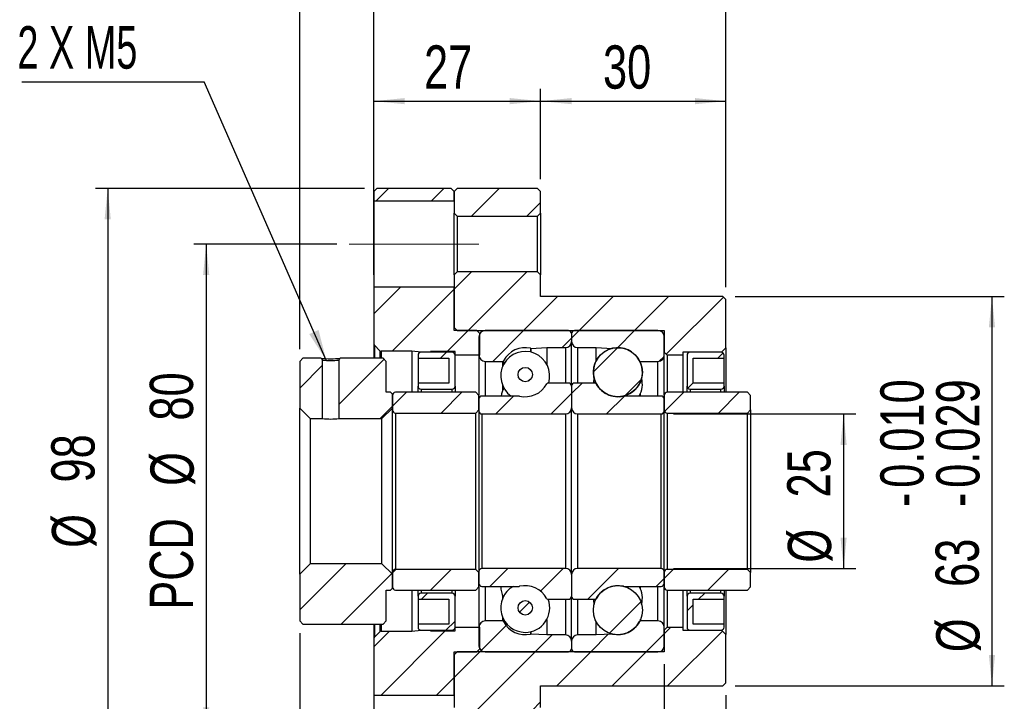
# Model space of a CAD drawing. Header units: millimetres. Extents: x 5 to 295, y 52 to 184.
# Tile 3 of 7: x 83 to 162, y 85 to 140. Entities that reach past the tile are written whole.
import ezdxf

# ---------------------------------------------------------------- set-up
doc = ezdxf.new("R2010")
doc.units = ezdxf.units.MM
doc.linetypes.add('CENTERX2', pattern=[20.32, 12.7, -2.54, 2.54, -2.54])
doc.layers.add('FORMAT', color=7, linetype='Continuous')
doc.styles.add('SLDTEXTSTYLE0', font='TXT', dxfattribs={"width": 0.75})
doc.styles.add('SLDTEXTSTYLE1', font='TXT', dxfattribs={"width": 0.666667})
doc.dimstyles.new('SLDDIMSTYLE0', dxfattribs={"dimtxt": 3.5, "dimasz": 2.5, "dimexe": 0, "dimexo": 0.0625, "dimgap": 0.875, "dimtad": 1, "dimlfac": 2, "dimrnd": 1e-09, "dimzin": 12, "dimdsep": 46, "dimtxsty": 'SLDTEXTSTYLE0', "dimsah": 1, "dimcen": 0.09, "dimadec": 0, "dimazin": 3, "dimtfac": 1, "dimtofl": 0, "dimtmove": 0, "dimatfit": 3, "dimfxl": 0, "dimfrac": 2, "dimtolj": 1, "dimtzin": 12, "dimarcsym": 0})
doc.dimstyles.new('SLDDIMSTYLE2', dxfattribs={"dimtxt": 0.18, "dimasz": 2.5, "dimexe": 0, "dimexo": 0.0625, "dimgap": 0, "dimtad": 0, "dimtih": 1, "dimtoh": 1, "dimdec": 0, "dimrnd": 1e-09, "dimzin": 0, "dimdsep": 46, "dimtxsty": 'Standard', "dimsah": 1, "dimcen": 0.09, "dimadec": 0, "dimazin": 0, "dimtfac": 2.5, "dimtdec": 0, "dimtofl": 0, "dimtmove": 0, "dimatfit": 3, "dimfxl": 0, "dimfrac": 2, "dimtolj": 1, "dimtzin": 0, "dimarcsym": 0})
doc.dimstyles.new('SLDDIMSTYLE3', dxfattribs={"dimtxt": 3.5, "dimasz": 2.5, "dimexe": 0, "dimexo": 0.0625, "dimgap": 0.875, "dimtad": 1, "dimlfac": 2, "dimrnd": 1e-09, "dimzin": 12, "dimdsep": 46, "dimtxsty": 'SLDTEXTSTYLE0', "dimsah": 1, "dimcen": 0.09, "dimadec": 0, "dimazin": 3, "dimtfac": 1, "dimtmove": 0, "dimatfit": 0, "dimfxl": 0, "dimfrac": 2, "dimtolj": 1, "dimtzin": 12, "dimarcsym": 0})
doc.dimstyles.new('SLDDIMSTYLE4', dxfattribs={"dimtxt": 3.5, "dimasz": 2.5, "dimexe": 0, "dimexo": 0.0625, "dimgap": 0.875, "dimtad": 1, "dimdec": 3, "dimlfac": 2, "dimrnd": 1e-09, "dimzin": 12, "dimdsep": 46, "dimtxsty": 'SLDTEXTSTYLE0', "dimsah": 1, "dimcen": 0.09, "dimadec": 0, "dimazin": 3, "dimtol": 1, "dimtp": -0.01, "dimtm": 0.029, "dimtfac": 1, "dimtdec": 3, "dimtofl": 0, "dimtmove": 0, "dimatfit": 3, "dimfxl": 0, "dimfrac": 2, "dimtolj": 1, "dimtzin": 0, "dimarcsym": 0})

# ---------------------------------------------------------------- blocks, each defined once
blk = doc.blocks.new('_D_10')
at = {"layer": 'FORMAT', "color": 7}
for p, q in [((108.411, 121.552), (96.831, 121.552)), ((97.831, 121.552), (97.831, 81.552)), ((108.411, 81.552), (96.831, 81.552))]:
    blk.add_line(p, q, dxfattribs=at)
for points in [[(97.831, 121.552), (97.581, 119.052), (98.081, 119.052)], [(97.831, 81.552), (98.081, 84.052), (97.581, 84.052)]]:
    blk.add_solid(points, dxfattribs=at)
at = {"layer": 'FORMAT', "color": 7, "char_height": 3.5, "attachment_point": 1, "rotation": 90, "style": 'SLDTEXTSTYLE0'}
for s, insert in [('80', (93.265, 107.263)), ('%%c', (93.319, 101.984)), ('PCD', (93.265, 91.961))]:
    blk.add_mtext(s, dxfattribs=dict(at, insert=insert))
blk = doc.blocks.new('_D_11')
at = {"layer": 'FORMAT', "color": 7}
for p, q in [((110.661, 126.052), (88.857, 126.052)), ((89.857, 126.052), (89.857, 77.052)), ((110.661, 77.052), (88.857, 77.052))]:
    blk.add_line(p, q, dxfattribs=at)
for points in [[(89.857, 126.052), (89.607, 123.552), (90.107, 123.552)], [(89.857, 77.052), (90.107, 79.552), (89.607, 79.552)]]:
    blk.add_solid(points, dxfattribs=at)
at = {"layer": 'FORMAT', "color": 7, "char_height": 3.5, "attachment_point": 1, "rotation": 90, "style": 'SLDTEXTSTYLE0'}
for s, insert in [('98', (85.292, 102.251)), ('%%c', (85.345, 96.972))]:
    blk.add_mtext(s, dxfattribs=dict(at, insert=insert))
blk = doc.blocks.new('_D_12')
at = {"layer": 'FORMAT', "color": 7}
for p, q in [((105.411, 113.052), (105.411, 141.881)), ((111.411, 119.052), (111.411, 141.881)), ((105.411, 140.881), (99.911, 140.881)), ((105.411, 140.881), (111.411, 140.881)), ((111.411, 140.881), (116.911, 140.881))]:
    blk.add_line(p, q, dxfattribs=at)
for points in [[(105.411, 140.881), (102.911, 141.131), (102.911, 140.631)], [(111.411, 140.881), (113.911, 140.631), (113.911, 141.131)]]:
    blk.add_solid(points, dxfattribs=at)
at = {"layer": 'FORMAT', "color": 7, "char_height": 3.5, "attachment_point": 1, "style": 'SLDTEXTSTYLE0'}
for s, insert in [('(', (102.725, 145.392)), ('12', (104.446, 145.392)), (')', (109.618, 145.392))]:
    blk.add_mtext(s, dxfattribs=dict(at, insert=insert))
blk = doc.blocks.new('_D_13')
at = {"layer": 'FORMAT', "color": 7}
for p, q in [((111.411, 119.052), (111.411, 141.881)), ((139.911, 118.052), (139.911, 141.881)), ((111.411, 140.881), (139.911, 140.881))]:
    blk.add_line(p, q, dxfattribs=at)
for points in [[(111.411, 140.881), (113.911, 140.631), (113.911, 141.131)], [(139.911, 140.881), (137.411, 141.131), (137.411, 140.631)]]:
    blk.add_solid(points, dxfattribs=at)
at = {"layer": 'FORMAT', "color": 7, "insert": (123.664, 145.392), "char_height": 3.5, "attachment_point": 1, "style": 'SLDTEXTSTYLE0'}
blk.add_mtext('57', dxfattribs=at)
blk = doc.blocks.new('_D_14')
at = {"layer": 'FORMAT', "color": 7}
for p, q in [((111.411, 119.052), (111.411, 134.111)), ((124.911, 126.802), (124.911, 134.111)), ((111.411, 133.111), (124.911, 133.111))]:
    blk.add_line(p, q, dxfattribs=at)
for points in [[(111.411, 133.111), (113.911, 132.861), (113.911, 133.361)], [(124.911, 133.111), (122.411, 133.361), (122.411, 132.861)]]:
    blk.add_solid(points, dxfattribs=at)
at = {"layer": 'FORMAT', "color": 7, "insert": (115.47, 137.623), "char_height": 3.5, "attachment_point": 1, "style": 'SLDTEXTSTYLE0'}
blk.add_mtext('27', dxfattribs=at)
blk = doc.blocks.new('_D_15')
at = {"layer": 'FORMAT', "color": 7}
for p, q in [((124.911, 126.802), (124.911, 134.111)), ((139.911, 118.052), (139.911, 134.111)), ((124.911, 133.111), (139.911, 133.111))]:
    blk.add_line(p, q, dxfattribs=at)
for points in [[(124.911, 133.111), (127.411, 132.861), (127.411, 133.361)], [(139.911, 133.111), (137.411, 133.361), (137.411, 132.861)]]:
    blk.add_solid(points, dxfattribs=at)
at = {"layer": 'FORMAT', "color": 7, "insert": (129.959, 137.623), "char_height": 3.5, "attachment_point": 1, "style": 'SLDTEXTSTYLE0'}
blk.add_mtext('30', dxfattribs=at)
blk = doc.blocks.new('_D_16')
at = {"layer": 'FORMAT', "color": 7}
for p, q in [((105.411, 90.052), (105.411, 66.781)), ((134.911, 87.552), (134.911, 66.781)), ((105.411, 67.781), (134.911, 67.781))]:
    blk.add_line(p, q, dxfattribs=at)
for points in [[(105.411, 67.781), (107.911, 67.531), (107.911, 68.031)], [(134.911, 67.781), (132.411, 68.031), (132.411, 67.531)]]:
    blk.add_solid(points, dxfattribs=at)
at = {"layer": 'FORMAT', "color": 7, "insert": (117.709, 72.292), "char_height": 3.5, "attachment_point": 1, "style": 'SLDTEXTSTYLE0'}
blk.add_mtext('59', dxfattribs=at)
blk = doc.blocks.new('_D_17')
at = {"layer": 'FORMAT', "color": 7}
for p, q in [((134.911, 87.552), (134.911, 66.781)), ((139.911, 85.052), (139.911, 66.781)), ((134.911, 67.781), (129.411, 67.781)), ((134.911, 67.781), (139.911, 67.781)), ((139.911, 67.781), (147.46, 67.781))]:
    blk.add_line(p, q, dxfattribs=at)
for points in [[(134.911, 67.781), (132.411, 68.031), (132.411, 67.531)], [(139.911, 67.781), (142.411, 67.531), (142.411, 68.031)]]:
    blk.add_solid(points, dxfattribs=at)
at = {"layer": 'FORMAT', "color": 7, "insert": (142.287, 72.292), "char_height": 3.5, "attachment_point": 1, "style": 'SLDTEXTSTYLE0'}
blk.add_mtext('10', dxfattribs=at)
blk = doc.blocks.new('_D_18')
at = {"layer": 'FORMAT', "color": 7}
for p, q in [((135.661, 107.802), (150.437, 107.802)), ((149.437, 107.802), (149.437, 95.302)), ((135.661, 95.302), (150.437, 95.302))]:
    blk.add_line(p, q, dxfattribs=at)
for points in [[(149.437, 107.802), (149.187, 105.302), (149.687, 105.302)], [(149.437, 95.302), (149.687, 97.802), (149.187, 97.802)]]:
    blk.add_solid(points, dxfattribs=at)
at = {"layer": 'FORMAT', "color": 7, "char_height": 3.5, "attachment_point": 1, "rotation": 90, "style": 'SLDTEXTSTYLE0'}
for s, insert in [('25', (144.872, 101.046)), ('%%c', (144.925, 95.768))]:
    blk.add_mtext(s, dxfattribs=dict(at, insert=insert))
blk = doc.blocks.new('_D_19')
at = {"layer": 'FORMAT', "color": 7}
for p, q in [((140.661, 117.302), (162.449, 117.302)), ((161.449, 117.302), (161.449, 85.802)), ((140.661, 85.802), (162.449, 85.802))]:
    blk.add_line(p, q, dxfattribs=at)
for points in [[(161.449, 117.302), (161.199, 114.802), (161.699, 114.802)], [(161.449, 85.802), (161.699, 88.302), (161.199, 88.302)]]:
    blk.add_solid(points, dxfattribs=at)
at = {"layer": 'FORMAT', "color": 7, "char_height": 3.5, "attachment_point": 1, "rotation": 90, "style": 'SLDTEXTSTYLE0'}
for s, insert in [('0.010', (152.412, 101.821)), ('0.029', (156.938, 101.821)), ('-', (152.412, 100.271)), ('-', (156.938, 100.271)), ('63', (156.884, 93.806)), ('%%c', (156.938, 88.527))]:
    blk.add_mtext(s, dxfattribs=dict(at, insert=insert))
blk = doc.blocks.new('SW_NOTE_2')
at = {"layer": 'FORMAT', "color": 0}
blk.add_line((-14.752, 0), (0, 0), dxfattribs=at)
at = {"layer": 'FORMAT', "color": 0, "insert": (-15.125, 4.508), "char_height": 3.4396, "attachment_point": 1, "style": 'SLDTEXTSTYLE1'}
blk.add_mtext('2 X M5', dxfattribs=at)

msp = doc.modelspace()

# ---------------------------------------------------------------- hatches: boundary and pattern name
at = {"layer": 'FORMAT', "linetype": 'Continuous', "lineweight": 18}
h = msp.add_hatch(dxfattribs=at)
h.set_pattern_fill('ANSI31', color=256, style=0)
h.paths.add_polyline_path([(111.410846, 125.051724), (117.910846, 125.051724), (117.910846, 125.801724), (117.660846, 126.051724), (111.660846, 126.051724), (111.410846, 125.801724)], flags=0)
h = msp.add_hatch(dxfattribs=at)
h.set_pattern_fill('ANSI31', color=256, style=0)
h.paths.add_polyline_path([(118.160846, 126.051724), (117.910846, 125.801724), (117.910846, 124.051724), (118.160846, 123.801724), (124.660846, 123.801724), (124.910846, 124.051724), (124.910846, 125.801724), (124.660846, 126.051724)], flags=0)
h = msp.add_hatch(dxfattribs=at)
h.set_pattern_fill('ANSI31', color=256, style=0)
h.paths.add_polyline_path([(136.410846, 112.801724), (139.560846, 112.801724), (139.910846, 113.151724), (139.910846, 117.051724), (139.660846, 117.301724), (124.910846, 117.301724), (124.910846, 119.051724), (124.660846, 119.301724), (118.160846, 119.301724), (117.910846, 119.051724), (117.910846, 114.801724), (118.160846, 114.551724), (134.910846, 114.551724), (134.910846, 112.801724), (135.160846, 112.551724), (136.410846, 112.551724)], flags=0)
h = msp.add_hatch(dxfattribs=at)
h.set_pattern_fill('ANSI31', color=256, style=0)
edge = h.paths.add_edge_path(flags=0)
edge.add_line((117.985846, 112.551724), (119.985846, 112.551724))
edge.add_line((119.985846, 112.551724), (119.985846, 114.301724))
edge.add_line((119.985846, 114.301724), (119.735846, 114.551724))
edge.add_line((119.735846, 114.551724), (117.910846, 114.551724))
edge.add_line((117.910846, 114.551724), (117.910846, 118.051724))
edge.add_line((117.910846, 118.051724), (111.410846, 118.051724))
edge.add_line((111.410846, 118.051724), (111.410846, 113.471724))
edge.add_arc((111.560846, 113.471724), 0.15, 180, 225)
edge.add_line((111.45478, 113.365658), (111.89978, 112.920658))
edge.add_arc((112.005846, 113.026724), 0.15, 225, 270)
edge.add_line((112.005846, 112.876724), (114.485846, 112.876724))
edge.add_line((114.485846, 112.876724), (115.235846, 112.801724))
edge.add_line((115.235846, 112.801724), (115.985846, 112.801724))
edge.add_line((115.985846, 112.801724), (115.985846, 112.851724))
edge.add_line((115.985846, 112.851724), (117.985846, 112.851724))
edge.add_line((117.985846, 112.851724), (117.985846, 112.551724))
h = msp.add_hatch(dxfattribs=at)
h.set_pattern_fill('ANSI31', color=256, style=0)
edge = h.paths.add_edge_path(flags=0)
edge.add_line((127.410846, 113.676724), (127.410846, 114.301724))
edge.add_arc((127.160846, 114.301724), 0.25, 0, 90)
edge.add_line((127.160846, 114.551724), (120.410846, 114.551724))
edge.add_arc((120.410846, 114.051724), 0.5, 90, 180)
edge.add_line((119.910846, 114.051724), (119.910846, 112.551724))
edge.add_arc((120.410846, 112.551724), 0.5, 180, 270)
edge.add_line((120.410846, 112.051724), (121.818566, 112.051724))
edge.add_arc((121.818566, 112.151724), 0.1, 270, 332.11061221)
edge.add_arc((123.660846, 111.176724), 1.984375, 77.20484819, 152.11061221, ccw=False)
edge.add_arc((124.122464, 113.20934), 0.1, 257.20484819, 273)
edge.add_line((124.127698, 113.109477), (125.410846, 113.176724))
edge.add_line((125.410846, 113.176724), (126.910846, 113.176724))
edge.add_arc((126.910846, 113.676724), 0.5, 270, 360)
h = msp.add_hatch(dxfattribs=at)
h.set_pattern_fill('ANSI31', color=256, style=0)
edge = h.paths.add_edge_path(flags=0)
edge.add_line((134.410846, 114.551724), (127.660846, 114.551724))
edge.add_arc((127.660846, 114.301724), 0.25, 90, 180)
edge.add_line((127.410846, 114.301724), (127.410846, 113.676724))
edge.add_arc((127.910846, 113.676724), 0.5, 180, 270)
edge.add_line((127.910846, 113.176724), (129.410846, 113.176724))
edge.add_line((129.410846, 113.176724), (130.693994, 113.109477))
edge.add_arc((130.699228, 113.20934), 0.1, 267, 282.79515181)
edge.add_arc((131.160846, 111.176724), 1.984375, 27.88938779, 102.79515181, ccw=False)
edge.add_arc((133.003125, 112.151724), 0.1, 207.88938779, 270)
edge.add_line((133.003125, 112.051724), (134.410846, 112.051724))
edge.add_arc((134.410846, 112.551724), 0.5, 270, 360)
edge.add_line((134.910846, 112.551724), (134.910846, 114.051724))
edge.add_arc((134.410846, 114.051724), 0.5, 0, 90)
h = msp.add_hatch(dxfattribs=at)
h.set_pattern_fill('ANSI31', color=256, style=0)
edge = h.paths.add_edge_path(flags=0)
edge.add_line((117.485846, 112.301724), (117.485846, 110.301724))
edge.add_line((117.485846, 110.301724), (114.985846, 110.301724))
edge.add_line((114.985846, 110.301724), (114.985846, 110.051724))
edge.add_arc((115.235846, 110.051724), 0.25, 180, 270)
edge.add_line((115.235846, 109.801724), (117.735846, 109.801724))
edge.add_arc((117.735846, 110.051724), 0.25, 270, 360)
edge.add_line((117.985846, 110.051724), (117.985846, 112.551724))
edge.add_arc((117.735846, 112.551724), 0.25, 0, 90)
edge.add_line((117.735846, 112.801724), (115.235846, 112.801724))
edge.add_arc((115.235846, 112.551724), 0.25, 90, 180)
edge.add_line((114.985846, 112.551724), (114.985846, 112.301724))
edge.add_line((114.985846, 112.301724), (117.485846, 112.301724))
h = msp.add_hatch(dxfattribs=at)
h.set_pattern_fill('ANSI31', color=256, style=0)
edge = h.paths.add_edge_path(flags=0)
edge.add_arc((131.160846, 111.176722), 1.984364, 0, 360)
h = msp.add_hatch(dxfattribs=at)
h.set_pattern_fill('ANSI31', color=256, style=0)
edge = h.paths.add_edge_path(flags=0)
edge.add_line((139.760846, 110.051724), (139.760846, 110.301724))
edge.add_line((139.760846, 110.301724), (137.260846, 110.301724))
edge.add_line((137.260846, 110.301724), (137.260846, 112.301724))
edge.add_line((137.260846, 112.301724), (139.760846, 112.301724))
edge.add_line((139.760846, 112.301724), (139.760846, 112.551724))
edge.add_arc((139.510846, 112.551724), 0.25, 0, 90)
edge.add_line((139.510846, 112.801724), (137.010846, 112.801724))
edge.add_arc((137.010846, 112.551724), 0.25, 90, 180)
edge.add_line((136.760846, 112.551724), (136.760846, 110.051724))
edge.add_arc((137.010846, 110.051724), 0.25, 180, 270)
edge.add_line((137.010846, 109.801724), (139.510846, 109.801724))
edge.add_arc((139.510846, 110.051724), 0.25, 270, 360)
h = msp.add_hatch(dxfattribs=at)
h.set_pattern_fill('ANSI31', color=256, style=0)
edge = h.paths.add_edge_path(flags=0)
edge.add_line((105.410846, 108.276724), (106.260846, 107.426724))
edge.add_line((106.260846, 107.426724), (107.260846, 107.426724))
edge.add_line((107.260846, 107.426724), (107.260846, 112.160782))
edge.add_line((107.260847, 112.160782), (107.130651, 112.301724))
edge.add_line((107.130651, 112.301724), (105.660846, 112.301724))
edge.add_line((105.660846, 112.301724), (105.410846, 112.051724))
edge.add_line((105.410846, 112.051724), (105.410846, 108.276724))
h = msp.add_hatch(dxfattribs=at)
h.set_pattern_fill('ANSI31', color=256, style=0)
h.paths.add_polyline_path([(112.060846, 107.426724), (112.910846, 108.276724), (112.910846, 109.401724), (112.760846, 109.551724), (112.410846, 109.551724), (112.410846, 112.051724), (112.160846, 112.301724), (108.691042, 112.301724), (108.560846, 112.160782), (108.560846, 107.426724)], flags=0)
h = msp.add_hatch(dxfattribs=at)
h.set_pattern_fill('ANSI31', color=256, style=0)
edge = h.paths.add_edge_path(flags=0)
edge.add_arc((123.660846, 110.987991), 0.583319, 0, 360)
h = msp.add_hatch(dxfattribs=at)
h.set_pattern_fill('ANSI31', color=256, style=0)
edge = h.paths.add_edge_path(flags=0)
edge.add_line((119.910846, 109.001724), (119.910846, 108.051724))
edge.add_arc((120.160846, 108.051724), 0.25, 180, 270)
edge.add_line((120.160846, 107.801724), (126.910846, 107.801724))
edge.add_arc((126.910846, 108.301724), 0.5, 270, 360)
edge.add_line((127.410846, 108.301724), (127.410846, 110.051724))
edge.add_arc((127.160846, 110.051724), 0.25, 0, 90)
edge.add_line((127.160846, 110.301724), (125.503125, 110.301724))
edge.add_arc((125.503125, 110.201724), 0.1, 90, 152.11061221)
edge.add_arc((123.660846, 111.176724), 1.984375, 256.29156509, 332.11061221, ccw=False)
edge.add_arc((123.166888, 109.151724), 0.1, 76.29156509, 90)
edge.add_line((123.166888, 109.251724), (120.160846, 109.251724))
edge.add_arc((120.160846, 109.001724), 0.25, 90, 180)
h = msp.add_hatch(dxfattribs=at)
h.set_pattern_fill('ANSI31', color=256, style=0)
edge = h.paths.add_edge_path(flags=0)
edge.add_line((127.910846, 107.801724), (134.660846, 107.801724))
edge.add_arc((134.660846, 108.051724), 0.25, 270, 360)
edge.add_line((134.910846, 108.051724), (134.910846, 109.001724))
edge.add_arc((134.660846, 109.001724), 0.25, 0, 90)
edge.add_line((134.660846, 109.251724), (131.654804, 109.251724))
edge.add_arc((131.654804, 109.151724), 0.1, 90, 103.70843491)
edge.add_arc((131.160846, 111.176724), 1.984375, 207.88938779, 283.70843491, ccw=False)
edge.add_arc((129.318566, 110.201724), 0.1, 27.88938779, 90)
edge.add_line((129.318566, 110.301724), (127.660846, 110.301724))
edge.add_arc((127.660846, 110.051724), 0.25, 90, 180)
edge.add_line((127.410846, 110.051724), (127.410846, 108.301724))
edge.add_arc((127.910846, 108.301724), 0.5, 180, 270)
h = msp.add_hatch(dxfattribs=at)
h.set_pattern_fill('ANSI31', color=256, style=0)
edge = h.paths.add_edge_path(flags=0)
edge.add_line((119.660846, 107.876724), (119.910846, 108.126724))
edge.add_line((119.910846, 108.126724), (119.910846, 109.301724))
edge.add_line((119.910846, 109.301724), (119.660846, 109.551724))
edge.add_line((119.660846, 109.551724), (113.160846, 109.551724))
edge.add_arc((113.160846, 109.301724), 0.25, 90, 180)
edge.add_line((112.910846, 109.301724), (112.910846, 108.126724))
edge.add_arc((113.160846, 108.126724), 0.25, 180, 270)
edge.add_line((113.160846, 107.876724), (119.660846, 107.876724))
h = msp.add_hatch(dxfattribs=at)
h.set_pattern_fill('ANSI31', color=256, style=0)
edge = h.paths.add_edge_path(flags=0)
edge.add_line((141.660846, 107.876724), (141.910846, 108.126724))
edge.add_line((141.910846, 108.126724), (141.910846, 109.301724))
edge.add_line((141.910846, 109.301724), (141.660846, 109.551724))
edge.add_line((141.660846, 109.551724), (135.160846, 109.551724))
edge.add_arc((135.160846, 109.301724), 0.25, 90, 180)
edge.add_line((134.910846, 109.301724), (134.910846, 108.126724))
edge.add_arc((135.160846, 108.126724), 0.25, 180, 270)
edge.add_line((135.160846, 107.876724), (141.660846, 107.876724))
h = msp.add_hatch(dxfattribs=at)
h.set_pattern_fill('ANSI31', color=256, style=0)
h.paths.add_polyline_path([(112.760846, 93.551724), (112.910846, 93.701724), (112.910846, 94.826724), (112.060846, 95.676724), (106.260846, 95.676724), (105.410846, 94.826724), (105.410846, 91.051724), (105.660846, 90.801724), (112.160846, 90.801724), (112.410846, 91.051724), (112.410846, 93.551724)], flags=0)
h = msp.add_hatch(dxfattribs=at)
h.set_pattern_fill('ANSI31', color=256, style=0)
edge = h.paths.add_edge_path(flags=0)
edge.add_line((119.910846, 94.976724), (119.660846, 95.226724))
edge.add_line((119.660846, 95.226724), (113.160846, 95.226724))
edge.add_arc((113.160846, 94.976724), 0.25, 90, 180)
edge.add_line((112.910846, 94.976724), (112.910846, 93.801724))
edge.add_arc((113.160846, 93.801724), 0.25, 180, 270)
edge.add_line((113.160846, 93.551724), (119.660846, 93.551724))
edge.add_line((119.660846, 93.551724), (119.910846, 93.801724))
edge.add_line((119.910846, 93.801724), (119.910846, 94.976724))
h = msp.add_hatch(dxfattribs=at)
h.set_pattern_fill('ANSI31', color=256, style=0)
edge = h.paths.add_edge_path(flags=0)
edge.add_line((126.910846, 95.301724), (120.160846, 95.301724))
edge.add_arc((120.160846, 95.051724), 0.25, 90, 180)
edge.add_line((119.910846, 95.051724), (119.910846, 94.101724))
edge.add_arc((120.160846, 94.101724), 0.25, 180, 270)
edge.add_line((120.160846, 93.851724), (123.166888, 93.851724))
edge.add_arc((123.166888, 93.951724), 0.1, 270, 283.70843491)
edge.add_arc((123.660846, 91.926724), 1.984375, 27.88938779, 103.70843491, ccw=False)
edge.add_arc((125.503125, 92.901724), 0.1, 207.88938779, 270)
edge.add_line((125.503125, 92.801724), (127.160846, 92.801724))
edge.add_arc((127.160846, 93.051724), 0.25, 270, 360)
edge.add_line((127.410846, 93.051724), (127.410846, 94.801724))
edge.add_arc((126.910846, 94.801724), 0.5, 0, 90)
h = msp.add_hatch(dxfattribs=at)
h.set_pattern_fill('ANSI31', color=256, style=0)
edge = h.paths.add_edge_path(flags=0)
edge.add_line((134.910846, 94.101724), (134.910846, 95.051724))
edge.add_arc((134.660846, 95.051724), 0.25, 0, 90)
edge.add_line((134.660846, 95.301724), (127.910846, 95.301724))
edge.add_arc((127.910846, 94.801724), 0.5, 90, 180)
edge.add_line((127.410846, 94.801724), (127.410846, 93.051724))
edge.add_arc((127.660846, 93.051724), 0.25, 180, 270)
edge.add_line((127.660846, 92.801724), (129.318566, 92.801724))
edge.add_arc((129.318566, 92.901724), 0.1, 270, 332.11061221)
edge.add_arc((131.160846, 91.926724), 1.984375, 76.29156509, 152.11061221, ccw=False)
edge.add_arc((131.654804, 93.951724), 0.1, 256.29156509, 270)
edge.add_line((131.654804, 93.851724), (134.660846, 93.851724))
edge.add_arc((134.660846, 94.101724), 0.25, 270, 360)
h = msp.add_hatch(dxfattribs=at)
h.set_pattern_fill('ANSI31', color=256, style=0)
edge = h.paths.add_edge_path(flags=0)
edge.add_line((141.910846, 94.976724), (141.660846, 95.226724))
edge.add_line((141.660846, 95.226724), (135.160846, 95.226724))
edge.add_arc((135.160846, 94.976724), 0.25, 90, 180)
edge.add_line((134.910846, 94.976724), (134.910846, 93.801724))
edge.add_arc((135.160846, 93.801724), 0.25, 180, 270)
edge.add_line((135.160846, 93.551724), (141.660846, 93.551724))
edge.add_line((141.660846, 93.551724), (141.910846, 93.801724))
edge.add_line((141.910846, 93.801724), (141.910846, 94.976724))
h = msp.add_hatch(dxfattribs=at)
h.set_pattern_fill('ANSI31', color=256, style=0)
edge = h.paths.add_edge_path(flags=0)
edge.add_line((114.985846, 93.051724), (114.985846, 92.801724))
edge.add_line((114.985846, 92.801724), (117.485846, 92.801724))
edge.add_line((117.485846, 92.801724), (117.485846, 90.801724))
edge.add_line((117.485846, 90.801724), (114.985846, 90.801724))
edge.add_line((114.985846, 90.801724), (114.985846, 90.551724))
edge.add_arc((115.235846, 90.551724), 0.25, 180, 270)
edge.add_line((115.235846, 90.301724), (117.735846, 90.301724))
edge.add_arc((117.735846, 90.551724), 0.25, 270, 360)
edge.add_line((117.985846, 90.551724), (117.985846, 93.051724))
edge.add_arc((117.735846, 93.051724), 0.25, 0, 90)
edge.add_line((117.735846, 93.301724), (115.235846, 93.301724))
edge.add_arc((115.235846, 93.051724), 0.25, 90, 180)
h = msp.add_hatch(dxfattribs=at)
h.set_pattern_fill('ANSI31', color=256, style=0)
edge = h.paths.add_edge_path(flags=0)
edge.add_arc((131.160846, 91.926726), 1.984364, 0, 360)
h = msp.add_hatch(dxfattribs=at)
h.set_pattern_fill('ANSI31', color=256, style=0)
edge = h.paths.add_edge_path(flags=0)
edge.add_line((137.260846, 90.801724), (137.260846, 92.801724))
edge.add_line((137.260846, 92.801724), (139.760846, 92.801724))
edge.add_line((139.760846, 92.801724), (139.760846, 93.051724))
edge.add_arc((139.510846, 93.051724), 0.25, 0, 90)
edge.add_line((139.510846, 93.301724), (137.010846, 93.301724))
edge.add_arc((137.010846, 93.051724), 0.25, 90, 180)
edge.add_line((136.760846, 93.051724), (136.760846, 90.551724))
edge.add_arc((137.010846, 90.551724), 0.25, 180, 270)
edge.add_line((137.010846, 90.301724), (139.510846, 90.301724))
edge.add_arc((139.510846, 90.551724), 0.25, 270, 360)
edge.add_line((139.760846, 90.551724), (139.760846, 90.801724))
edge.add_line((139.760846, 90.801724), (137.260846, 90.801724))
h = msp.add_hatch(dxfattribs=at)
h.set_pattern_fill('ANSI31', color=256, style=0)
edge = h.paths.add_edge_path(flags=0)
edge.add_arc((123.660846, 92.115456), 0.583319, 0, 360)
h = msp.add_hatch(dxfattribs=at)
h.set_pattern_fill('ANSI31', color=256, style=0)
edge = h.paths.add_edge_path(flags=0)
edge.add_line((120.410846, 88.551724), (127.160846, 88.551724))
edge.add_arc((127.160846, 88.801724), 0.25, 270, 360)
edge.add_line((127.410846, 88.801724), (127.410846, 89.426724))
edge.add_arc((126.910846, 89.426724), 0.5, 0, 90)
edge.add_line((126.910846, 89.926724), (125.410846, 89.926724))
edge.add_line((125.410846, 89.926724), (124.127698, 89.993971))
edge.add_arc((124.122464, 89.894108), 0.1, 87, 102.79515181)
edge.add_arc((123.660846, 91.926724), 1.984375, 207.88938779, 282.79515181, ccw=False)
edge.add_arc((121.818566, 90.951724), 0.1, 27.88938779, 90)
edge.add_line((121.818566, 91.051724), (120.410846, 91.051724))
edge.add_arc((120.410846, 90.551724), 0.5, 90, 180)
edge.add_line((119.910846, 90.551724), (119.910846, 89.051724))
edge.add_arc((120.410846, 89.051724), 0.5, 180, 270)
h = msp.add_hatch(dxfattribs=at)
h.set_pattern_fill('ANSI31', color=256, style=0)
edge = h.paths.add_edge_path(flags=0)
edge.add_line((127.410846, 89.426724), (127.410846, 88.801724))
edge.add_arc((127.660846, 88.801724), 0.25, 180, 270)
edge.add_line((127.660846, 88.551724), (134.410846, 88.551724))
edge.add_arc((134.410846, 89.051724), 0.5, 270, 360)
edge.add_line((134.910846, 89.051724), (134.910846, 90.551724))
edge.add_arc((134.410846, 90.551724), 0.5, 0, 90)
edge.add_line((134.410846, 91.051724), (133.003125, 91.051724))
edge.add_arc((133.003125, 90.951724), 0.1, 90, 152.11061221)
edge.add_arc((131.160846, 91.926724), 1.984375, 257.20484819, 332.11061221, ccw=False)
edge.add_arc((130.699228, 89.894108), 0.1, 77.20484819, 93)
edge.add_line((130.693994, 89.993971), (129.410846, 89.926724))
edge.add_line((129.410846, 89.926724), (127.910846, 89.926724))
edge.add_arc((127.910846, 89.426724), 0.5, 90, 180)
h = msp.add_hatch(dxfattribs=at)
h.set_pattern_fill('ANSI31', color=256, style=0)
edge = h.paths.add_edge_path(flags=0)
edge.add_line((119.985846, 90.551724), (117.985846, 90.551724))
edge.add_line((117.985846, 90.551724), (117.985846, 90.251724))
edge.add_line((117.985846, 90.251724), (115.985846, 90.251724))
edge.add_line((115.985846, 90.251724), (115.985846, 90.301724))
edge.add_line((115.985846, 90.301724), (115.235846, 90.301724))
edge.add_line((115.235846, 90.301724), (114.485846, 90.226724))
edge.add_line((114.485846, 90.226724), (112.005846, 90.226724))
edge.add_arc((112.005846, 90.076724), 0.15, 90, 135)
edge.add_line((111.89978, 90.18279), (111.45478, 89.73779))
edge.add_arc((111.560846, 89.631724), 0.15, 135, 180)
edge.add_line((111.410846, 89.631724), (111.410846, 85.051724))
edge.add_line((111.410846, 85.051724), (117.910846, 85.051724))
edge.add_line((117.910846, 85.051724), (117.910846, 88.551724))
edge.add_line((117.910846, 88.551724), (119.735846, 88.551724))
edge.add_line((119.735846, 88.551724), (119.985846, 88.801724))
edge.add_line((119.985846, 88.801724), (119.985846, 90.551724))
h = msp.add_hatch(dxfattribs=at)
h.set_pattern_fill('ANSI31', color=256, style=0)
h.paths.add_polyline_path([(139.560846, 90.301724), (136.410846, 90.301724), (136.410846, 90.551724), (135.160846, 90.551724), (134.910846, 90.301724), (134.910846, 88.551724), (118.160846, 88.551724), (117.910846, 88.301724), (117.910846, 84.051724), (118.160846, 83.801724), (124.660846, 83.801724), (124.910846, 84.051724), (124.910846, 85.801724), (139.660846, 85.801724), (139.910846, 86.051724), (139.910846, 89.951724)], flags=0)

# ---------------------------------------------------------------- linework, layer by layer
at = {"color": 7, "linetype": 'Continuous', "lineweight": 25}
for p, q in [((111.410846, 125.801724), (111.660846, 126.051724)), ((117.660846, 126.051724), (111.660846, 126.051724)), ((117.660846, 126.051724), (117.910846, 125.801724)), ((117.910846, 125.801724), (118.160846, 126.051724)), ((124.660846, 126.051724), (118.160846, 126.051724)), ((124.660846, 126.051724), (124.910846, 125.801724)), ((111.410846, 125.801724), (111.410846, 125.051724)), ((117.910846, 125.051724), (117.910846, 125.801724)), ((117.910846, 125.801724), (117.910846, 124.051724)), ((124.910846, 124.051724), (124.910846, 125.801724)), ((111.410846, 125.051724), (117.910846, 125.051724)), ((111.410846, 125.051724), (111.410846, 118.051724)), ((118.160846, 123.801725), (117.910846, 124.051724)), ((117.910846, 119.051724), (117.910846, 124.051724)), ((118.160846, 123.801725), (118.160846, 119.301724)), ((118.160846, 123.801725), (124.660846, 123.801725)), ((124.910846, 124.051724), (124.660846, 123.801725)), ((124.660846, 119.301724), (124.660846, 123.801725)), ((124.910846, 124.051724), (124.910846, 119.051724)), ((117.910846, 119.051724), (118.160846, 119.301724)), ((117.910846, 119.051724), (117.910846, 114.801724)), ((124.660846, 119.301724), (118.160846, 119.301724)), ((124.660846, 119.301724), (124.910846, 119.051724)), ((124.910846, 117.301723), (124.910846, 119.051724)), ((117.910846, 118.051724), (111.410846, 118.051724)), ((111.410846, 118.051724), (111.410846, 113.471723)), ((117.910846, 114.551724), (117.910846, 118.051724)), ((139.660845, 117.301723), (124.910846, 117.301723)), ((139.660845, 117.301723), (139.910846, 117.051724)), ((139.910846, 113.151723), (139.910846, 117.051724)), ((118.160846, 114.551724), (117.910846, 114.801724)), ((119.735846, 114.551724), (117.910846, 114.551724)), ((118.160846, 114.551724), (134.910847, 114.551724)), ((119.735846, 114.551724), (119.985846, 114.301724)), ((119.910846, 114.051724), (119.910846, 112.551724)), ((119.985846, 112.551724), (119.985846, 114.301724)), ((127.160846, 114.551724), (120.410846, 114.551724)), ((127.410846, 114.301724), (127.410846, 113.676724)), ((134.410846, 114.551724), (127.660846, 114.551724)), ((134.910847, 114.551724), (134.910847, 112.801724)), ((134.910847, 112.551724), (134.910847, 114.051724)), ((111.410846, 113.471723), (111.410846, 112.301724)), ((111.89978, 112.920658), (111.45478, 113.365658)), ((127.410846, 110.051724), (127.410846, 113.676724)), ((114.485846, 112.876724), (112.005846, 112.876724)), ((114.485846, 112.876724), (114.485846, 109.551724)), ((115.235846, 112.801724), (114.485846, 112.876724)), ((114.985846, 112.551724), (114.985846, 112.301724)), ((117.735846, 112.801724), (115.235846, 112.801724)), ((115.985846, 112.801724), (115.235846, 112.801724)), ((117.985846, 112.851723), (115.985846, 112.851723)), ((115.985846, 112.851723), (115.985846, 112.801724)), ((117.985846, 112.551724), (117.985846, 112.851723)), ((117.985846, 110.051724), (117.985846, 112.551724)), ((119.985846, 112.551724), (117.985846, 112.551724)), ((119.910846, 112.551724), (119.910846, 109.301724)), ((124.127697, 113.109476), (125.410846, 113.176724)), ((125.410846, 113.176724), (125.410846, 111.812)), ((125.410846, 113.176724), (126.910846, 113.176724)), ((127.910846, 113.176724), (129.410846, 113.176724)), ((129.410846, 112.112267), (129.410846, 113.176724)), ((129.410846, 113.176724), (130.693994, 113.109476)), ((135.160845, 112.551724), (134.910847, 112.801724)), ((134.910847, 109.301724), (134.910847, 112.551724)), ((135.160845, 112.551724), (135.160845, 109.551724)), ((136.410846, 112.551724), (135.160845, 112.551724)), ((139.560845, 112.801724), (136.410846, 112.801724)), ((136.410846, 112.801724), (136.410846, 112.551724)), ((136.410846, 112.551724), (136.410846, 109.551724)), ((136.760846, 112.551724), (136.760846, 110.051724)), ((139.510846, 112.801724), (137.010845, 112.801724)), ((139.910846, 113.151723), (139.560845, 112.801724)), ((139.560845, 112.796673), (139.560845, 112.801724)), ((139.760845, 112.301724), (139.760845, 112.551724)), ((139.910846, 113.151723), (139.910846, 109.551724)), ((105.410846, 112.051724), (105.660846, 112.301724)), ((105.410846, 112.051724), (105.410846, 108.276724)), ((107.130651, 112.301724), (105.660846, 112.301724)), ((107.260846, 107.426724), (107.260846, 112.160782)), ((108.560846, 112.160782), (108.691041, 112.301724)), ((108.560846, 112.160782), (108.560846, 107.426724)), ((112.160846, 112.301724), (108.691041, 112.301724)), ((112.160846, 112.301724), (112.410846, 112.051724)), ((112.410846, 109.551724), (112.410846, 112.051724)), ((114.985846, 112.301724), (117.485846, 112.301724)), ((114.985846, 112.301724), (114.985846, 110.301724)), ((117.485846, 112.301724), (117.485846, 110.301724)), ((120.410846, 112.051724), (121.818566, 112.051724)), ((133.003126, 112.051724), (134.410846, 112.051724)), ((137.260846, 112.301724), (139.760845, 112.301724)), ((137.260846, 110.301724), (137.260846, 112.301724)), ((139.760845, 110.301724), (139.760845, 112.301724)), ((117.485846, 110.301724), (114.985846, 110.301724)), ((114.985846, 110.301724), (114.985846, 110.051724)), ((114.985846, 109.551724), (114.985846, 110.051724)), ((117.985846, 110.051724), (117.985846, 109.551724)), ((127.160846, 110.301724), (125.503125, 110.301724)), ((127.410846, 110.051724), (127.410846, 108.301724)), ((129.318567, 110.301724), (127.660846, 110.301724)), ((136.760846, 109.551724), (136.760846, 110.051724)), ((139.760845, 110.301724), (137.260846, 110.301724)), ((139.760845, 110.051724), (139.760845, 110.301724)), ((139.760845, 110.051724), (139.760845, 109.551724)), ((112.760846, 109.551724), (112.410846, 109.551724)), ((112.760846, 109.551724), (112.910846, 109.401724)), ((112.910846, 108.276724), (112.910846, 109.401724)), ((112.910846, 109.301724), (112.910846, 108.126724)), ((119.660846, 109.551724), (113.160846, 109.551724)), ((115.235846, 109.801724), (117.735846, 109.801724)), ((119.660846, 109.551724), (119.910846, 109.301724)), ((119.910846, 108.126724), (119.910846, 109.301724)), ((123.166888, 109.251724), (120.160846, 109.251724)), ((134.660846, 109.251724), (131.654803, 109.251724)), ((134.910847, 109.301724), (134.910847, 108.126724)), ((141.660846, 109.551724), (135.160845, 109.551724)), ((137.010845, 109.801724), (139.510846, 109.801724)), ((141.660846, 109.551724), (141.910846, 109.301724)), ((141.910846, 108.126724), (141.910846, 109.301724)), ((119.910846, 109.001724), (119.910846, 108.051724)), ((134.910847, 108.051724), (134.910847, 109.001724)), ((106.260846, 107.426724), (105.410846, 108.276724)), ((105.410846, 94.826724), (105.410846, 108.276724)), ((112.910846, 108.276724), (112.060846, 107.426724)), ((112.910846, 94.976724), (112.910846, 108.126724)), ((113.160846, 107.876724), (113.160846, 95.226724)), ((113.160846, 107.876724), (119.660846, 107.876724)), ((119.910846, 108.126724), (119.660846, 107.876724)), ((119.660846, 95.226724), (119.660846, 107.876724)), ((119.910846, 108.051724), (119.910846, 95.051724)), ((120.160846, 107.801724), (120.160846, 95.301724)), ((120.160846, 107.801724), (126.910846, 107.801724)), ((126.910846, 107.801724), (126.910846, 95.301724)), ((127.410846, 94.801724), (127.410846, 108.301724)), ((127.910846, 95.301724), (127.910846, 107.801724)), ((127.910846, 107.801724), (134.660846, 107.801724)), ((134.660846, 95.301724), (134.660846, 107.801724)), ((134.910847, 95.051724), (134.910847, 108.051724)), ((135.160845, 107.876724), (135.160845, 95.226724)), ((135.160845, 107.876724), (141.660846, 107.876724)), ((141.910846, 108.126724), (141.660846, 107.876724)), ((141.660846, 95.226724), (141.660846, 107.876724)), ((141.910846, 108.126724), (141.910846, 94.976724)), ((106.260846, 107.426724), (106.260846, 95.676724)), ((106.260846, 107.426724), (107.260846, 107.426724)), ((108.560846, 107.426724), (112.060846, 107.426724)), ((112.060846, 95.676724), (112.060846, 107.426724)), ((105.410846, 94.826724), (106.260846, 95.676724)), ((112.060846, 95.676724), (106.260846, 95.676724)), ((112.060846, 95.676724), (112.910846, 94.826724)), ((112.910846, 94.976724), (112.910846, 93.801724)), ((119.660846, 95.226724), (113.160846, 95.226724)), ((119.660846, 95.226724), (119.910846, 94.976724)), ((119.910846, 95.051724), (119.910846, 94.101724)), ((119.910846, 93.801724), (119.910846, 94.976724)), ((126.910846, 95.301724), (120.160846, 95.301724)), ((134.660846, 95.301724), (127.910846, 95.301724)), ((134.910847, 94.101724), (134.910847, 95.051724)), ((134.910847, 94.976724), (134.910847, 93.801724)), ((141.660846, 95.226724), (135.160845, 95.226724)), ((141.660846, 95.226724), (141.910846, 94.976724)), ((141.910846, 93.801724), (141.910846, 94.976724)), ((105.410846, 94.826724), (105.410846, 91.051724)), ((112.910846, 93.701724), (112.910846, 94.826724)), ((127.410846, 94.801724), (127.410846, 93.051724)), ((112.410846, 93.551724), (112.760846, 93.551724)), ((112.410846, 91.051724), (112.410846, 93.551724)), ((112.910846, 93.701724), (112.760846, 93.551724)), ((113.160846, 93.551724), (119.660846, 93.551724)), ((114.485846, 93.551724), (114.485846, 90.226723)), ((114.985846, 93.051724), (114.985846, 93.551724)), ((117.735846, 93.301724), (115.235846, 93.301724)), ((117.985846, 93.551724), (117.985846, 93.051724)), ((119.910846, 93.801724), (119.660846, 93.551724)), ((119.910846, 93.801724), (119.910846, 90.551724)), ((120.160846, 93.851724), (123.166888, 93.851724)), ((131.654803, 93.851724), (134.660846, 93.851724)), ((134.910847, 90.551724), (134.910847, 93.801724)), ((135.160845, 93.551724), (135.160845, 90.551724)), ((135.160845, 93.551724), (141.660846, 93.551724)), ((136.410846, 93.551724), (136.410846, 90.551724)), ((136.760846, 93.051724), (136.760846, 93.551724)), ((139.510846, 93.301724), (137.010845, 93.301724)), ((139.760845, 93.551724), (139.760845, 93.051724)), ((139.910846, 93.551724), (139.910846, 89.951724)), ((141.910846, 93.801724), (141.660846, 93.551724)), ((114.985846, 93.051724), (114.985846, 92.801724)), ((114.985846, 92.801724), (114.985846, 90.801724)), ((114.985846, 92.801724), (117.485846, 92.801724)), ((117.485846, 92.801724), (117.485846, 90.801724)), ((117.985846, 90.551724), (117.985846, 93.051724)), ((125.503125, 92.801724), (127.160846, 92.801724)), ((127.410846, 89.426724), (127.410846, 93.051724)), ((127.660846, 92.801724), (129.318567, 92.801724)), ((136.760846, 93.051724), (136.760846, 90.551724)), ((137.260846, 92.801724), (139.760845, 92.801724)), ((137.260846, 90.801724), (137.260846, 92.801724)), ((139.760845, 92.801724), (139.760845, 93.051724)), ((139.760845, 90.801724), (139.760845, 92.801724)), ((105.660846, 90.801724), (105.410846, 91.051724)), ((112.410846, 91.051724), (112.160846, 90.801724)), ((121.818566, 91.051724), (120.410846, 91.051724)), ((125.410846, 91.179911), (125.410846, 89.926723)), ((129.410846, 89.926723), (129.410846, 90.991204)), ((134.410846, 91.051724), (133.003126, 91.051724)), ((105.660846, 90.801724), (112.160846, 90.801724)), ((111.410846, 90.801724), (111.410846, 89.631725)), ((111.45478, 89.73779), (111.89978, 90.182789)), ((112.005846, 90.226723), (114.485846, 90.226723)), ((114.485846, 90.226723), (115.235846, 90.301724)), ((117.485846, 90.801724), (114.985846, 90.801724)), ((114.985846, 90.801724), (114.985846, 90.551724)), ((115.235846, 90.301724), (117.735846, 90.301724)), ((115.235846, 90.301724), (115.985846, 90.301724)), ((115.985846, 90.301724), (115.985846, 90.251724)), ((115.985846, 90.251724), (117.985846, 90.251724)), ((117.985846, 90.551724), (119.985846, 90.551724)), ((117.985846, 90.251724), (117.985846, 90.551724)), ((119.910846, 90.551724), (119.910846, 89.051723)), ((119.985846, 88.801724), (119.985846, 90.551724)), ((134.910847, 89.051723), (134.910847, 90.551724)), ((134.910847, 90.301724), (135.160845, 90.551724)), ((134.910847, 90.301724), (134.910847, 88.551723)), ((135.160845, 90.551724), (136.410846, 90.551724)), ((136.410846, 90.551724), (136.410846, 90.301724)), ((136.410846, 90.301724), (139.560845, 90.301724)), ((137.010845, 90.301724), (139.510846, 90.301724)), ((139.760845, 90.801724), (137.260846, 90.801724)), ((139.560845, 90.301724), (139.560845, 90.306774)), ((139.560845, 90.301724), (139.910846, 89.951724)), ((139.760845, 90.551724), (139.760845, 90.801724)), ((111.410846, 89.631725), (111.410846, 85.051724)), ((125.410846, 89.926723), (124.127697, 89.993971)), ((126.910846, 89.926723), (125.410846, 89.926723)), ((127.410846, 89.426724), (127.410846, 88.801724)), ((129.410846, 89.926723), (127.910846, 89.926723)), ((130.693994, 89.993971), (129.410846, 89.926723)), ((139.910846, 86.051724), (139.910846, 89.951724)), ((117.910846, 88.551723), (119.735846, 88.551723)), ((117.910846, 85.051724), (117.910846, 88.551723)), ((117.910846, 88.301724), (118.160846, 88.551723)), ((134.910847, 88.551723), (118.160846, 88.551723)), ((119.985846, 88.801724), (119.735846, 88.551723)), ((120.410846, 88.551723), (127.160846, 88.551723)), ((127.660846, 88.551723), (134.410846, 88.551723)), ((117.910846, 88.301724), (117.910846, 84.051724)), ((124.910846, 85.801724), (139.660845, 85.801724)), ((124.910846, 84.051724), (124.910846, 85.801724)), ((139.910846, 86.051724), (139.660845, 85.801724)), ((111.410846, 85.051724), (117.910846, 85.051724)), ((111.410846, 85.051724), (111.410846, 78.051724))]:
    msp.add_line(p, q, dxfattribs=at)
at = {"color": 8, "linetype": 'Continuous', "lineweight": 25}
for p, q in [((111.45478, 113.365658), (111.45478, 112.301724)), ((111.89978, 112.920658), (111.89978, 112.301724)), ((112.005846, 112.876724), (112.005846, 112.301724)), ((124.100317, 113.111823), (124.100317, 112.811555)), ((124.127697, 113.109476), (124.127697, 112.805132)), ((126.910846, 113.176724), (126.910846, 110.301724)), ((127.910846, 110.301724), (127.910846, 113.176724)), ((130.693994, 113.105398), (130.693994, 113.109476)), ((120.410846, 112.051724), (120.410846, 109.251724)), ((121.818566, 112.051724), (121.818566, 111.61385)), ((121.906951, 112.104947), (121.906951, 111.804679)), ((133.003126, 111.914116), (133.003126, 112.051724)), ((134.410846, 109.251724), (134.410846, 112.051724)), ((121.818566, 110.139062), (121.818566, 109.655436)), ((115.235846, 109.801724), (115.235846, 109.551724)), ((117.735846, 109.551724), (117.735846, 109.801724)), ((121.906951, 109.948232), (121.906951, 109.846266)), ((132.91474, 109.251724), (132.91474, 109.292522)), ((133.003126, 109.251724), (133.003126, 109.483351)), ((137.010845, 109.801724), (137.010845, 109.551724)), ((139.510846, 109.551724), (139.510846, 109.801724)), ((115.235846, 93.551724), (115.235846, 93.301724)), ((117.735846, 93.301724), (117.735846, 93.551724)), ((120.410846, 93.851724), (120.410846, 91.051724)), ((132.91474, 93.805322), (132.91474, 93.851724)), ((133.003126, 93.614493), (133.003126, 93.851724)), ((134.410846, 91.051724), (134.410846, 93.851724)), ((137.010845, 93.551724), (137.010845, 93.301724)), ((139.510846, 93.301724), (139.510846, 93.551724)), ((121.818566, 93.135496), (121.818566, 92.852851)), ((126.910846, 92.801724), (126.910846, 89.926723)), ((127.910846, 89.926723), (127.910846, 92.801724)), ((121.818566, 91.378063), (121.818566, 91.051724)), ((121.906951, 91.187233), (121.906951, 90.998501)), ((133.003126, 91.051724), (133.003126, 91.18936)), ((111.45478, 90.801724), (111.45478, 89.73779)), ((111.89978, 90.801724), (111.89978, 90.182789)), ((112.005846, 90.801724), (112.005846, 90.226723)), ((124.100317, 90.180358), (124.100317, 89.991624)), ((124.127697, 90.18678), (124.127697, 89.993971)), ((130.693994, 89.993971), (130.693994, 89.99806))]:
    msp.add_line(p, q, dxfattribs=at)
at = {"color": 7, "linetype": 'Continuous', "lineweight": 25, "flags": 128}
for points in [[(107.130651, 112.301724), (107.164869, 112.264682), (107.199086, 112.22764), (107.260846, 112.160782)], [(129.234899, 110.698733), (129.192544, 110.472796), (129.178124, 110.301724)]]:
    msp.add_lwpolyline(points, dxfattribs=at)
at = {"color": 7, "linetype": 'Continuous', "lineweight": 25}
for centre, radius in [((131.160846, 111.176722), 1.984364), ((123.660846, 110.987991), 0.583319), ((131.160846, 91.926726), 1.984364), ((123.660846, 92.115456), 0.583319)]:
    msp.add_circle(centre, radius, dxfattribs=at)
for centre, radius, start, end in [((120.410846, 114.051724), 0.5, 90, 180), ((127.160846, 114.301724), 0.25, 0, 90), ((127.660846, 114.301724), 0.25, 90, 180), ((134.410846, 114.051724), 0.5, 0, 90), ((111.560846, 113.471724), 0.15, 180, 225), ((126.910846, 113.676724), 0.5, 270, 0), ((127.910846, 113.676724), 0.5, 180, 270), ((112.005846, 113.026724), 0.15, 225, 270), ((115.235846, 112.551724), 0.25, 90, 180), ((117.735846, 112.551724), 0.25, 0, 90), ((120.410846, 112.551724), 0.5, 180, 270), ((123.660846, 110.876456), 1.984375, 343.16427671, 234.96110416), ((123.660846, 111.176724), 1.984375, 77.20484819, 152.11061221), ((124.122464, 113.20934), 0.1, 257.20484819, 273), ((131.160846, 111.176722), 1.984375, 102.79513795, 270), ((130.699228, 113.20934), 0.1, 267, 282.79515181), ((131.160846, 111.176724), 1.984375, 27.88938779, 102.79515181), ((134.410846, 112.551724), 0.5, 270, 0), ((137.010846, 112.551724), 0.25, 90, 180), ((139.510846, 112.551724), 0.25, 0, 90), ((107.910846, 122.599942), 10.32773, 265.66753687, 274.33246313), ((107.910846, 119.491396), 7.359375, 264.93287998, 275.06712002), ((121.818566, 112.151724), 0.1, 270, 332.11061221), ((131.160846, 111.176722), 1.984375, 270, 27.88944308), ((133.003125, 112.151724), 0.1, 207.88938779, 270), ((115.235846, 110.051724), 0.25, 180, 270), ((117.735846, 110.051724), 0.25, 270, 0), ((123.660846, 111.176724), 1.984375, 256.29156509, 332.11061221), ((125.503125, 110.201724), 0.1, 90, 152.11061221), ((127.160846, 110.051724), 0.25, 0, 90), ((127.660846, 110.051724), 0.25, 90, 180), ((129.318566, 110.201724), 0.1, 27.88938779, 90), ((131.160846, 111.176724), 1.984375, 207.88938779, 283.70843491), ((131.160846, 110.220745), 1.984375, 330.769406, 13.93824681), ((137.010846, 110.051724), 0.25, 180, 270), ((139.510846, 110.051724), 0.25, 270, 0), ((113.160846, 109.301724), 0.25, 90, 180), ((120.160846, 109.001724), 0.25, 90, 180), ((123.660846, 108.918043), 1.984375, 150.43185213, 170.31947327), ((123.166888, 109.151724), 0.1, 76.29156509, 90), ((131.654804, 109.151724), 0.1, 90, 103.70843491), ((134.660846, 109.001724), 0.25, 0, 90), ((135.160846, 109.301724), 0.25, 90, 180), ((113.160846, 108.126724), 0.25, 180, 270), ((120.160846, 108.051724), 0.25, 180, 270), ((126.910846, 108.301724), 0.5, 270, 0), ((127.910846, 108.301724), 0.5, 180, 270), ((134.660846, 108.051724), 0.25, 270, 0), ((135.160846, 108.126724), 0.25, 180, 270), ((107.910846, 113.282858), 5.892097, 263.66639699, 276.33360301), ((113.160846, 94.976724), 0.25, 90, 180), ((120.160846, 95.051724), 0.25, 90, 180), ((126.910846, 94.801724), 0.5, 0, 90), ((127.910846, 94.801724), 0.5, 90, 180), ((134.660846, 95.051724), 0.25, 0, 90), ((135.160846, 94.976724), 0.25, 90, 180), ((120.160846, 94.101724), 0.25, 180, 270), ((134.660846, 94.101724), 0.25, 270, 0), ((113.160846, 93.801724), 0.25, 180, 270), ((115.235846, 93.051724), 0.25, 90, 180), ((117.735846, 93.051724), 0.25, 0, 90), ((123.660846, 92.115456), 1.984375, 118.95864641, 270), ((123.660846, 93.872889), 1.984375, 180.61113272, 206.28380238), ((123.166888, 93.951724), 0.1, 270, 283.70843491), ((123.660846, 91.926724), 1.984375, 27.88938779, 103.70843491), ((131.160846, 91.926724), 1.984375, 76.29156509, 152.11061221), ((131.654804, 93.951724), 0.1, 256.29156509, 270), ((131.160846, 92.877098), 1.984375, 346.14444614, 29.41618619), ((135.160846, 93.801724), 0.25, 180, 270), ((137.010846, 93.051724), 0.25, 90, 180), ((139.510846, 93.051724), 0.25, 0, 90), ((123.660846, 92.115456), 1.984375, 270, 20.23280829), ((125.503125, 92.901724), 0.1, 207.88938779, 270), ((127.160846, 93.051724), 0.25, 270, 0), ((127.660846, 93.051724), 0.25, 180, 270), ((131.160846, 92.877098), 1.984375, 182.17684681, 193.85555386), ((129.318566, 92.901724), 0.1, 270, 332.11061221), ((120.410846, 90.551724), 0.5, 90, 180), ((121.818566, 90.951724), 0.1, 27.88938779, 90), ((123.660846, 91.926724), 1.984375, 207.88938779, 282.79515181), ((131.160846, 91.926724), 1.984375, 257.20484819, 332.11061221), ((133.003125, 90.951724), 0.1, 90, 152.11061221), ((134.410846, 90.551724), 0.5, 0, 90), ((112.005846, 90.076724), 0.15, 90, 135), ((115.235846, 90.551724), 0.25, 180, 270), ((117.735846, 90.551724), 0.25, 270, 0), ((137.010846, 90.551724), 0.25, 180, 270), ((139.510846, 90.551724), 0.25, 270, 0), ((111.560846, 89.631724), 0.15, 135, 180), ((124.122464, 89.894108), 0.1, 87, 102.79515181), ((126.910846, 89.426724), 0.5, 0, 90), ((127.910846, 89.426724), 0.5, 90, 180), ((130.699228, 89.894108), 0.1, 77.20484819, 93), ((120.410846, 89.051724), 0.5, 180, 270), ((127.160846, 88.801724), 0.25, 270, 0), ((127.660846, 88.801724), 0.25, 180, 270), ((134.410846, 89.051724), 0.5, 270, 0)]:
    msp.add_arc(centre, radius, start, end, dxfattribs=at)
at = {"layer": 'FORMAT', "color": 7, "linetype": 'CENTERX2', "lineweight": 18}
msp.add_line((119.910846, 121.551724), (109.410846, 121.551724), dxfattribs=at)

# ---------------------------------------------------------------- block references
at = {"layer": 'FORMAT', "color": 7}
msp.add_blockref('SW_NOTE_2', (97.669355, 134.672201), dxfattribs=at)

# ---------------------------------------------------------------- dimensions: what is measured, and where the dimension line sits
dim = msp.add_linear_dim(base=(111.410846, 140.880554), p1=(105.410846, 112.051724), p2=(111.410846, 118.051724), text='(<>)', dimstyle='SLDDIMSTYLE3', dxfattribs=at)
dim.commit()
dim.dimension.update_dxf_attribs({"geometry": '_D_12', "text_midpoint": (107.031828, 140.880554), "dimtype": 160})
for base, p1, p2, dimstyle, picture, middle in [((139.910846, 140.880554), (111.410846, 118.051724), (139.910846, 117.051724), 'SLDDIMSTYLE0', '_D_13', (126.24965, 140.880554)), ((124.910846, 133.110864), (111.410846, 118.051724), (124.910846, 125.801724), 'SLDDIMSTYLE0', '_D_14', (118.055915, 133.110864)), ((139.910846, 133.110864), (124.910846, 125.801724), (139.910846, 117.051724), 'SLDDIMSTYLE0', '_D_15', (132.545531, 133.110864)), ((134.910846, 67.780658), (105.410846, 91.051724), (134.910846, 88.551724), 'SLDDIMSTYLE0', '_D_16', (120.295219, 67.780658)), ((139.910846, 67.780658), (134.910846, 88.551724), (139.910846, 86.051724), 'SLDDIMSTYLE3', '_D_17', (144.873456, 67.780658))]:
    dim = msp.add_linear_dim(base=base, p1=p1, p2=p2, dimstyle=dimstyle, dxfattribs=at)
    dim.commit()
    dim.dimension.update_dxf_attribs({"geometry": picture, "text_midpoint": middle, "dimtype": 160})
for base, p1, p2, text, dimstyle, picture, middle in [((89.857055, 77.051724), (111.660846, 126.051724), (111.660846, 77.051724), '%%c<>', 'SLDDIMSTYLE0', '_D_11', (89.857055, 102.197674)), ((97.830606, 81.551724), (109.410846, 121.551724), (109.410846, 81.551724), 'PCD%%c<>', 'SLDDIMSTYLE0', '_D_10', (97.830606, 102.197674)), ((161.449273, 85.801724), (139.660846, 117.301724), (139.660846, 85.801724), '%%c<>', 'SLDDIMSTYLE4', '_D_19', (161.449273, 100.99302)), ((149.436907, 95.301724), (134.660846, 107.801724), (134.660846, 95.301724), '%%c<>', 'SLDDIMSTYLE0', '_D_18', (149.436907, 100.99302))]:
    dim = msp.add_linear_dim(base=base, p1=p1, p2=p2, angle=90, text=text, dimstyle=dimstyle, dxfattribs=at)
    dim.commit()
    dim.dimension.update_dxf_attribs({"geometry": picture, "text_midpoint": middle, "dimtype": 160})

# ---------------------------------------------------------------- leaders
msp.add_leader([(107.556753, 112.140728), (97.669355, 134.672201)], dimstyle='SLDDIMSTYLE2', dxfattribs=at)

doc.saveas('drawing.dxf')
